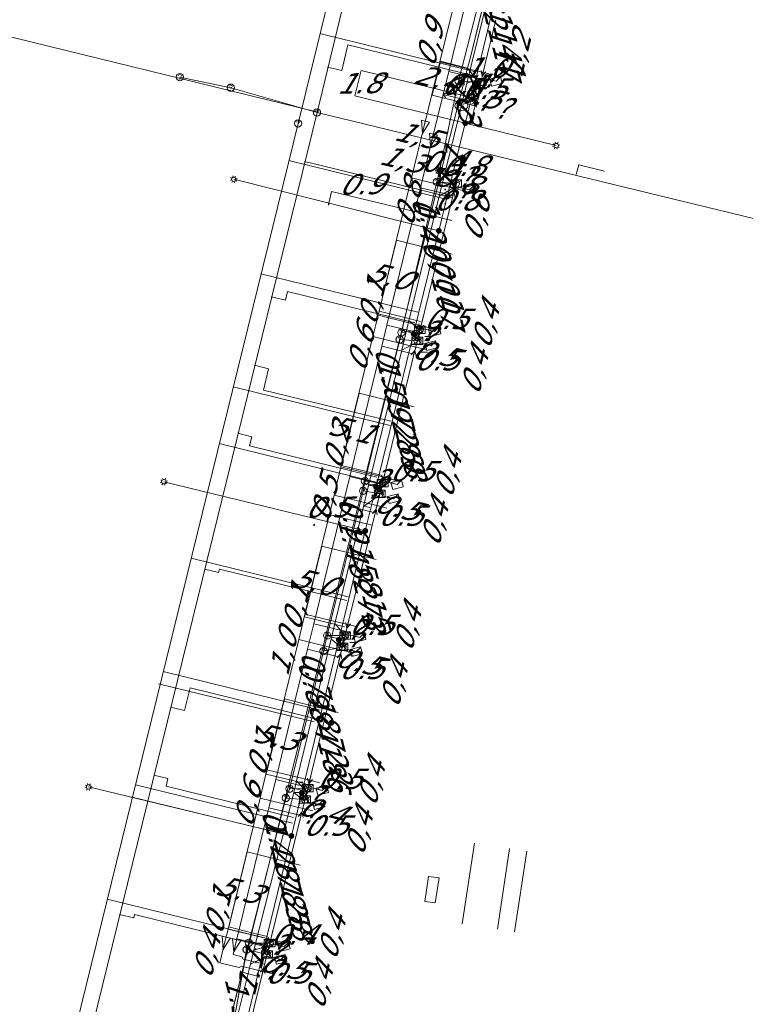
# Model space of a CAD drawing. Header units: metres. Extents: x 124576 to 133557, y 395865 to 402386.
# Tile 94 of 256: x 126203 to 126253, y 398499 to 398567. Entities that reach past the tile are written whole.
import ezdxf
from ezdxf.enums import TextEntityAlignment as Align

# ---------------------------------------------------------------- set-up
doc = ezdxf.new("R2010")
doc.units = ezdxf.units.M
doc.header["$MEASUREMENT"] = 0
for name, color, linetype, lineweight, true_color in [('LG_Datatransport_KPN_BV', 3, 'Continuous', 13, 0x00ff00), ('LG_Datatransport_Reggefiber_Operator_BV', 3, 'Continuous', 13, 0x00ff00), ('LG_Datatransport_Ziggo_BV', 3, 'Continuous', 13, 0x00ff00), ('LG_Laag_Spanning_Enexis_Netbeheer_BV', 7, 'Continuous', 13, 0x960000), ('LG_Laag_Spanning_Gemeente_Tilburg_Ruimtelijke_Uitvoering', 7, 'Continuous', 13, 0x960000), ('LG_Riool_Vrij_Verval_Gemeente_Tilburg_Ruimtelijke_Uitvoering', 7, 'Continuous', 13, 0xca00a0), ('LG_unet-4_Brabant_Water', 5, 'Continuous', 13, 0x0000ff), ('LG_warmte', 7, 'Continuous', 13, 0x008080), ('LG_warmte_Ennatuurlijk_BV', 7, 'Continuous', 13, 0x008080), ('MV_Datatransport_lijn', 3, 'Continuous', 0, 0x00ff00), ('MV_warmte_lijn', 7, 'Continuous', 0, 0x008080)]:
    doc.layers.add(name, color=color, linetype=linetype, lineweight=lineweight, true_color=true_color)
for name, color, linetype, lineweight in [('LG_Datatransport_P_KPN_BV', 7, 'Continuous', 0), ('LG_Laag_Spanning_P_Enexis_Netbeheer_BV', 7, 'Continuous', 0), ('LG_Riool_Vrij_Verval_P_Gemeente_Tilburg_Ruimtelijke_Uitvoering', 7, 'Continuous', 0), ('LG_unet-4_P_Brabant_Water', 7, 'Continuous', 0), ('LG_Wees_Gemeente_Tilburg_Ruimtelijke_Uitvoering', 7, 'Continuous', 13), ('MV_Datatransport', 7, 'Continuous', 0), ('MV_Laag_Spanning', 7, 'Continuous', 0), ('MV_Laag_Spanning_lijn', 7, 'Continuous', 0), ('MV_Laag_Spanning_pijl', 7, 'Continuous', 0), ('MV_warmte', 7, 'Continuous', 0)]:
    doc.layers.add(name, color=color, linetype=linetype, lineweight=lineweight)
doc.styles.add('Klic_Annotatie', font='verdanai.ttf', dxfattribs={"oblique": 20, "height": 1.4})
doc.styles.add('Style-Arial', font='arial.ttf')

# ---------------------------------------------------------------- blocks, each defined once
blk = doc.blocks.new('Mof')
at = {"layer": 'LG_Laag_Spanning_P_Enexis_Netbeheer_BV'}
h = blk.add_hatch(color=256, dxfattribs=at)
edge = h.paths.add_edge_path()
edge.add_arc((0, 0), 2, 0, 360)
blk = doc.blocks.new('DeliveryPoint')
at = {"layer": 'LG_Laag_Spanning_P_Enexis_Netbeheer_BV', "flags": 128}
blk.add_lwpolyline([(-3.75, -2.5), (3.75, -2.5), (3.75, 2.5), (-3.75, 2.5), (-3.75, -2.5)], close=True, dxfattribs=at)
blk.add_lwpolyline([(-3.75, 2.5), (-3.75, 2.16), (0, 0), (3.75, 2.16)], dxfattribs=at)
blk = doc.blocks.new('Streetlight')
at = {"layer": 'LG_Laag_Spanning_P_Enexis_Netbeheer_BV'}
for p, q in [((-1.77, 1.77), (-1.06, 1.06)), ((0, 2.5), (0, 1.5)), ((1.77, 1.77), (1.06, 1.06)), ((-1.06, -1.06), (-1.77, -1.77)), ((0, -1.5), (0, -2.5)), ((1.06, -1.06), (1.77, -1.77))]:
    blk.add_line(p, q, dxfattribs=at)
at = {"layer": 'LG_Laag_Spanning_P_Enexis_Netbeheer_BV', "flags": 128}
for points in [[(-2.5, 0), (-1.5, 0)], [(1.5, 0), (2.5, 0)]]:
    blk.add_lwpolyline(points, dxfattribs=at)
at = {"layer": 'LG_Laag_Spanning_P_Enexis_Netbeheer_BV'}
blk.add_circle((0, 0), 1.5, dxfattribs=at)
blk = doc.blocks.new('m_pijl')
at = {"layer": 'MV_Laag_Spanning_pijl'}
blk.add_hatch(color=7, dxfattribs=at).paths.add_polyline_path([(-1, -0.33), (-1, 0), (-1, 0.33), (0, 0)])
at = {"layer": 'MV_Laag_Spanning_pijl', "flags": 128}
blk.add_lwpolyline([(-1, 0), (-1, 0.33), (0, 0), (-1, -0.33), (-1, 0)], close=True, dxfattribs=at)
blk = doc.blocks.new('FireHydrant')
at = {"layer": 'LG_unet-4_P_Brabant_Water'}
blk.add_ellipse((0, 0), major_axis=(4.45, 0), ratio=0.727642, dxfattribs=at)
at = {"layer": 'LG_unet-4_P_Brabant_Water', "style": 'Style-Arial'}
blk.add_text('BK', height=2.5, dxfattribs=at).set_placement((0, 0), align=Align.MIDDLE_CENTER)
blk = doc.blocks.new('Onbekend_2')
at = {"layer": 'LG_Riool_Vrij_Verval_P_Gemeente_Tilburg_Ruimtelijke_Uitvoering'}
blk.add_hatch(color=256, dxfattribs=at).paths.add_polyline_path([(-0.25, -1.07, -0.262633), (0.23, 0.15), (0.59, 0.47, 0.379827), (0.7, 1.26), (0.69, 1.26, 0.228508), (-0.03, 1.53), (-0.03, 1.52, 0.459053), (-0.82, 0.79), (-1.29, 0.85, -0.414214), (-0.08, 2, -0.243799), (1.09, 1.52, -0.379827), (0.9, 0.11), (0.54, -0.2, 0.262633), (0.23, -1.08), (-0.17, -1.07)])
blk.add_circle((0, 0), 2.5, dxfattribs=at)
at = {"layer": 'LG_Riool_Vrij_Verval_P_Gemeente_Tilburg_Ruimtelijke_Uitvoering', "extrusion": (0, 0, -1)}
blk.add_solid([(0.34, -2.06), (-0.21, -2.06), (0.34, -1.51), (-0.21, -1.51)], dxfattribs=at)
blk = doc.blocks.new('Onbekend_3')
at = {"layer": 'LG_Datatransport_P_KPN_BV'}
blk.add_hatch(color=256, dxfattribs=at).paths.add_polyline_path([(-0.25, -1.07, -0.262633), (0.23, 0.15), (0.59, 0.47, 0.379827), (0.7, 1.26), (0.69, 1.26, 0.228508), (-0.03, 1.53), (-0.03, 1.52, 0.459053), (-0.82, 0.79), (-1.29, 0.85, -0.414214), (-0.08, 2, -0.243799), (1.09, 1.52, -0.379827), (0.9, 0.11), (0.54, -0.2, 0.262633), (0.23, -1.08), (-0.17, -1.07)])
blk.add_circle((0, 0), 2.5, dxfattribs=at)
at = {"layer": 'LG_Datatransport_P_KPN_BV', "extrusion": (0, 0, -1)}
blk.add_solid([(0.34, -2.06), (-0.21, -2.06), (0.34, -1.51), (-0.21, -1.51)], dxfattribs=at)
blk = doc.blocks.new('Mof_2')
at = {"layer": 'LG_Datatransport_P_KPN_BV'}
h = blk.add_hatch(color=256, dxfattribs=at)
edge = h.paths.add_edge_path()
edge.add_arc((0, 0), 2, 0, 360)
blk = doc.blocks.new('PuntVanLevering_1')
at = {"layer": 'LG_Datatransport_P_KPN_BV', "flags": 128}
blk.add_lwpolyline([(-3.75, -2.5), (3.75, -2.5), (3.75, 2.5), (-3.75, 2.5), (-3.75, -2.5)], close=True, dxfattribs=at)
blk.add_lwpolyline([(-3.75, 2.5), (-3.75, 2.16), (0, 0), (3.75, 2.16)], dxfattribs=at)

msp = doc.modelspace()

# ---------------------------------------------------------------- linework, layer by layer
at = {"layer": 'LG_Datatransport_KPN_BV'}
for p, q in [((126232.93, 398562.51), (126235.3, 398571.83)), ((126231.62, 398556.37), (126232.93, 398562.51)), ((126232.93, 398562.51), (126234.45, 398562.45)), ((126231.43, 398555.59), (126231.62, 398556.37)), ((126229, 398545.26), (126231.43, 398555.59)), ((126231.43, 398555.59), (126232.74, 398555.48)), ((126228.88, 398544.78), (126229, 398545.26)), ((126229, 398545.26), (126230.27, 398545.44)), ((126226.5, 398535.06), (126228.88, 398544.78)), ((126228.88, 398544.78), (126230.1, 398544.69)), ((126226.37, 398534.4), (126226.5, 398535.06)), ((126226.5, 398535.06), (126227.72, 398534.92)), ((126223.91, 398524.47), (126226.37, 398534.4)), ((126226.37, 398534.4), (126227.52, 398534.19)), ((126223.65, 398523.4), (126223.91, 398524.47)), ((126223.91, 398524.47), (126225.14, 398524.48)), ((126223.65, 398523.4), (126224.96, 398523.7)), ((126221.32, 398513.95), (126223.65, 398523.4)), ((126221.07, 398513.32), (126221.32, 398513.95)), ((126221.32, 398513.95), (126222.57, 398513.99)), ((126218.54, 398503.39), (126221.07, 398513.32)), ((126221.07, 398513.32), (126222.39, 398513.21)), ((126218.38, 398502.92), (126218.54, 398503.39)), ((126218.54, 398503.39), (126219.97, 398503.35)), ((126217.59, 398498.5), (126218.38, 398502.92)), ((126218.38, 398502.92), (126219.78, 398502.58))]:
    msp.add_line(p, q, dxfattribs=at)
at = {"layer": 'LG_Datatransport_Reggefiber_Operator_BV'}
for p, q in [((126232.926, 398562.512), (126235.3, 398571.827)), ((126231.624, 398556.37), (126232.926, 398562.512)), ((126232.926, 398562.512), (126234.455, 398562.45)), ((126231.434, 398555.593), (126231.624, 398556.37)), ((126229.001, 398545.265), (126231.434, 398555.593)), ((126231.434, 398555.593), (126232.742, 398555.479)), ((126228.883, 398544.779), (126229.001, 398545.265)), ((126229.001, 398545.265), (126230.28, 398545.44)), ((126226.497, 398535.058), (126228.883, 398544.779)), ((126228.883, 398544.779), (126230.096, 398544.691)), ((126226.374, 398534.399), (126226.497, 398535.058)), ((126226.497, 398535.058), (126227.699, 398534.919)), ((126223.906, 398524.472), (126226.374, 398534.399)), ((126226.374, 398534.399), (126227.521, 398534.192)), ((126223.647, 398523.403), (126223.906, 398524.472)), ((126223.906, 398524.472), (126225.145, 398524.481)), ((126223.647, 398523.403), (126224.953, 398523.703)), ((126221.318, 398513.955), (126223.647, 398523.403)), ((126221.075, 398513.322), (126221.318, 398513.955)), ((126221.318, 398513.955), (126222.576, 398513.988)), ((126218.535, 398503.392), (126221.075, 398513.322)), ((126221.075, 398513.322), (126222.384, 398513.21)), ((126218.383, 398502.92), (126218.535, 398503.392)), ((126218.535, 398503.392), (126219.968, 398503.353)), ((126217.593, 398498.496), (126218.383, 398502.92)), ((126218.383, 398502.92), (126219.776, 398502.577))]:
    msp.add_line(p, q, dxfattribs=at)
at = {"layer": 'LG_Datatransport_Ziggo_BV'}
for p, q in [((126235.427, 398571.094), (126233.694, 398563.974)), ((126233.694, 398563.974), (126233.546, 398563.397)), ((126233.546, 398563.397), (126231.854, 398556.781)), ((126233.546, 398563.397), (126234.416, 398562.278)), ((126231.854, 398556.781), (126231.562, 398555.61)), ((126231.562, 398555.61), (126229.243, 398546.293)), ((126232.63, 398555.344), (126231.562, 398555.61)), ((126229.243, 398546.293), (126229.026, 398545.421)), ((126229.243, 398546.293), (126230.31, 398546.027)), ((126229.026, 398545.421), (126226.611, 398535.718)), ((126230.093, 398545.155), (126229.026, 398545.421)), ((126226.611, 398535.718), (126226.418, 398534.941)), ((126226.611, 398535.718), (126227.679, 398535.452)), ((126226.418, 398534.941), (126224.026, 398525.333)), ((126227.485, 398534.675), (126226.418, 398534.941)), ((126224.026, 398525.333), (126223.809, 398524.461)), ((126224.026, 398525.333), (126225.093, 398525.067)), ((126223.809, 398524.461), (126221.345, 398514.562)), ((126224.876, 398524.195), (126223.809, 398524.461)), ((126221.345, 398514.562), (126221.224, 398514.077)), ((126221.345, 398514.562), (126222.413, 398514.296)), ((126221.224, 398514.077), (126218.736, 398504.082)), ((126222.292, 398513.811), (126221.224, 398514.077)), ((126218.736, 398504.082), (126218.591, 398503.5)), ((126218.736, 398504.082), (126219.804, 398503.816)), ((126218.591, 398503.5), (126216.897, 398496.693)), ((126219.659, 398503.234), (126218.591, 398503.5))]:
    msp.add_line(p, q, dxfattribs=at)
at = {"layer": 'LG_Datatransport_Ziggo_BV', "flags": 128}
for points in [[(126245.722, 398612.737), (126245.528, 398612.784), (126243.328, 398603.755), (126243.046, 398602.588), (126240.842, 398593.451), (126240.514, 398592.09), (126238.311, 398582.953), (126237.981, 398581.588), (126235.758, 398572.454), (126235.427, 398571.094), (126233.694, 398563.974), (126233.546, 398563.397), (126234.416, 398562.278)], [(126232.63, 398555.344), (126231.562, 398555.61), (126229.243, 398546.293), (126229.026, 398545.421), (126226.611, 398535.718), (126226.418, 398534.941), (126224.026, 398525.333), (126223.809, 398524.461), (126221.345, 398514.562), (126221.224, 398514.077), (126218.736, 398504.082), (126218.591, 398503.5), (126216.897, 398496.693), (126216.765, 398496.166), (126217.253, 398496.056), (126226.126, 398494.029), (126226.344, 398494.92)], [(126226.344, 398494.92), (126226.126, 398494.029), (126217.253, 398496.056), (126216.765, 398496.166), (126216.897, 398496.693), (126218.591, 398503.5), (126218.736, 398504.082), (126221.224, 398514.077), (126221.345, 398514.562), (126223.809, 398524.461), (126224.026, 398525.333), (126226.418, 398534.941), (126226.611, 398535.718), (126229.026, 398545.421), (126229.243, 398546.293), (126230.31, 398546.027)], [(126230.093, 398545.155), (126229.026, 398545.421), (126226.611, 398535.718), (126226.418, 398534.941), (126224.026, 398525.333), (126223.809, 398524.461), (126221.345, 398514.562), (126221.224, 398514.077), (126218.736, 398504.082), (126218.591, 398503.5), (126216.897, 398496.693), (126216.765, 398496.166), (126217.253, 398496.056), (126226.126, 398494.029), (126226.344, 398494.92)], [(126226.344, 398494.92), (126226.126, 398494.029), (126217.253, 398496.056), (126216.765, 398496.166), (126216.897, 398496.693), (126218.591, 398503.5), (126218.736, 398504.082), (126221.224, 398514.077), (126221.345, 398514.562), (126223.809, 398524.461), (126224.026, 398525.333), (126226.418, 398534.941), (126226.611, 398535.718), (126227.679, 398535.452)], [(126227.485, 398534.675), (126226.418, 398534.941), (126224.026, 398525.333), (126223.809, 398524.461), (126221.345, 398514.562), (126221.224, 398514.077), (126218.736, 398504.082), (126218.591, 398503.5), (126216.897, 398496.693), (126216.765, 398496.166), (126217.253, 398496.056), (126226.126, 398494.029), (126226.344, 398494.92)], [(126226.344, 398494.92), (126226.126, 398494.029), (126217.253, 398496.056), (126216.765, 398496.166), (126216.897, 398496.693), (126218.591, 398503.5), (126218.736, 398504.082), (126221.224, 398514.077), (126221.345, 398514.562), (126223.809, 398524.461), (126224.026, 398525.333), (126225.093, 398525.067)], [(126224.876, 398524.195), (126223.809, 398524.461), (126221.345, 398514.562), (126221.224, 398514.077), (126218.736, 398504.082), (126218.591, 398503.5), (126216.897, 398496.693), (126216.765, 398496.166), (126217.253, 398496.056), (126226.126, 398494.029), (126226.344, 398494.92)], [(126226.344, 398494.92), (126226.126, 398494.029), (126217.253, 398496.056), (126216.765, 398496.166), (126216.897, 398496.693), (126218.591, 398503.5), (126218.736, 398504.082), (126221.224, 398514.077), (126221.345, 398514.562), (126222.413, 398514.296)], [(126222.292, 398513.811), (126221.224, 398514.077), (126218.736, 398504.082), (126218.591, 398503.5), (126216.897, 398496.693), (126216.765, 398496.166), (126217.253, 398496.056), (126226.126, 398494.029), (126226.344, 398494.92)], [(126226.344, 398494.92), (126226.126, 398494.029), (126217.253, 398496.056), (126216.765, 398496.166), (126216.897, 398496.693), (126218.591, 398503.5), (126218.736, 398504.082), (126219.804, 398503.816)], [(126219.659, 398503.234), (126218.591, 398503.5), (126216.897, 398496.693), (126216.765, 398496.166), (126217.253, 398496.056), (126226.126, 398494.029), (126226.344, 398494.92)]]:
    msp.add_lwpolyline(points, dxfattribs=at)
at = {"layer": 'LG_Laag_Spanning_Enexis_Netbeheer_BV'}
for p, q in [((126233.383, 398559.625), (126239.625, 398558.085)), ((126231.573, 398552.243), (126217.491, 398555.774)), ((126226.523, 398531.653), (126212.696, 398535.021)), ((126221.453, 398510.717), (126207.528, 398514.085))]:
    msp.add_line(p, q, dxfattribs=at)
at = {"layer": 'LG_Laag_Spanning_Enexis_Netbeheer_BV', "flags": 128}
for points in [[(126218.225, 398497.371), (126219.594, 398503.033), (126221.453, 398510.717), (126222.168, 398513.675), (126224.707, 398524.176), (126225.897, 398529.099), (126226.523, 398531.653), (126227.262, 398534.667), (126229.837, 398545.166), (126231.573, 398552.243), (126232.15, 398554.595), (126233.383, 398559.625), (126233.507, 398560.129), (126234.039, 398562.347), (126236.21, 398571.401)], [(126218.225, 398497.371), (126219.594, 398503.033), (126221.453, 398510.717), (126222.168, 398513.675), (126224.707, 398524.176), (126225.897, 398529.099), (126226.523, 398531.653), (126227.262, 398534.667), (126229.837, 398545.166), (126231.573, 398552.243), (126232.15, 398554.595), (126233.383, 398559.625), (126233.507, 398560.129), (126234.039, 398562.347), (126236.21, 398571.401)], [(126218.225, 398497.371), (126219.594, 398503.033), (126221.453, 398510.717), (126222.168, 398513.675), (126224.707, 398524.176), (126225.897, 398529.099), (126226.523, 398531.653), (126227.262, 398534.667), (126229.837, 398545.166), (126231.573, 398552.243), (126232.15, 398554.595), (126233.383, 398559.625), (126233.507, 398560.129), (126234.039, 398562.347), (126236.21, 398571.401)], [(126234.039, 398562.347), (126234.064, 398562.38), (126234.847, 398562.662), (126235.496, 398562.502)], [(126232.15, 398554.595), (126232.296, 398554.881), (126233.009, 398555.207), (126233.665, 398555.047)], [(126229.837, 398545.166), (126229.842, 398545.175), (126230.538, 398545.51), (126231.282, 398545.329)], [(126229.837, 398545.166), (126229.837, 398545.15), (126230.331, 398544.531), (126231.043, 398544.357)], [(126227.262, 398534.667), (126227.267, 398534.677), (126227.969, 398535.009), (126228.707, 398534.829)], [(126227.262, 398534.667), (126227.262, 398534.653), (126227.746, 398534.035), (126228.468, 398533.858)], [(126224.707, 398524.176), (126224.714, 398524.189), (126225.431, 398524.514), (126226.14, 398524.341)], [(126224.707, 398524.176), (126224.707, 398524.159), (126225.199, 398523.541), (126225.901, 398523.37)], [(126222.168, 398513.675), (126222.835, 398514.027), (126223.571, 398513.847)], [(126222.168, 398513.675), (126222.168, 398513.665), (126222.634, 398513.047), (126223.332, 398512.877)], [(126219.594, 398503.033), (126220.154, 398503.308), (126220.939, 398503.116)], [(126219.594, 398503.033), (126219.594, 398503.024), (126220.055, 398502.406), (126220.724, 398502.243)]]:
    msp.add_lwpolyline(points, dxfattribs=at)
at = {"layer": 'LG_Laag_Spanning_Gemeente_Tilburg_Ruimtelijke_Uitvoering'}
for p, q in [((126233.176, 398504.689), (126234.016, 398510.225)), ((126235.591, 398504.322), (126236.432, 398509.859)), ((126236.773, 398504.143), (126237.613, 398509.68))]:
    msp.add_line(p, q, dxfattribs=at)
at = {"layer": 'LG_Riool_Vrij_Verval_Gemeente_Tilburg_Ruimtelijke_Uitvoering'}
for p, q in [((126221.91, 398559.61), (126237.7, 398624.21)), ((126223.21, 398560.36), (126238.47, 398622.96)), ((126192.109, 398568.026), (126223.185, 398560.393)), ((126223.399, 398565.77), (126234.084, 398563.157)), ((126225.099, 398564.018), (126225.336, 398564.989)), ((126225.336, 398564.989), (126234.079, 398562.856)), ((126223.938, 398563.477), (126224.909, 398563.24)), ((126225.099, 398564.018), (126224.909, 398563.24)), ((126213.8, 398562.79), (126217.29, 398562.06)), ((126217.29, 398562.06), (126223.21, 398560.36)), ((126206.7, 398493.22), (126223.21, 398560.36)), ((126223.21, 398560.36), (126267.82, 398549.51)), ((126205.4, 398492.48), (126221.91, 398559.61)), ((126221.267, 398557.065), (126232.047, 398554.418)), ((126222.35, 398556.994), (126223.321, 398556.755)), ((126223.321, 398556.755), (126232.062, 398554.609)), ((126219.359, 398549.296), (126230.139, 398546.648)), ((126221.186, 398548.064), (126221.043, 398547.481)), ((126221.186, 398548.064), (126229.927, 398545.917)), ((126220.072, 398547.72), (126221.043, 398547.481)), ((126218.915, 398543.01), (126219.886, 398542.771)), ((126219.886, 398542.771), (126219.529, 398541.315)), ((126217.451, 398541.527), (126228.231, 398538.879)), ((126219.529, 398541.315), (126228.269, 398539.168)), ((126217.77, 398538.348), (126218.741, 398538.11)), ((126218.741, 398538.11), (126218.586, 398537.479)), ((126216.497, 398537.642), (126227.277, 398534.995)), ((126218.586, 398537.479), (126227.326, 398535.332)), ((126214.565, 398529.776), (126225.345, 398527.128)), ((126215.48, 398529.026), (126216.451, 398528.787)), ((126216.511, 398529.03), (126216.451, 398528.787)), ((126216.511, 398529.03), (126225.251, 398526.883)), ((126212.657, 398522.007), (126223.437, 398519.359)), ((126212.337, 398521.164), (126223.024, 398518.557)), ((126214.507, 398520.872), (126214.125, 398519.318)), ((126214.507, 398520.872), (126223.247, 398518.725)), ((126213.154, 398519.557), (126214.125, 398519.318)), ((126212.009, 398514.896), (126212.98, 398514.657)), ((126210.75, 398514.237), (126221.529, 398511.59)), ((126212.98, 398514.657), (126212.849, 398514.123)), ((126212.849, 398514.123), (126221.589, 398511.976)), ((126210.442, 398513.391), (126221.128, 398510.785)), ((126208.818, 398506.371), (126219.597, 398503.724)), ((126209.659, 398505.33), (126210.631, 398505.091)), ((126210.69, 398505.334), (126210.631, 398505.091)), ((126210.69, 398505.334), (126219.43, 398503.187))]:
    msp.add_line(p, q, dxfattribs=at)
at = {"layer": 'LG_Riool_Vrij_Verval_Gemeente_Tilburg_Ruimtelijke_Uitvoering', "flags": 128}
msp.add_lwpolyline([(126242.941, 398556.321), (126241.179, 398556.775), (126241.004, 398556.097)], dxfattribs=at)
at = {"layer": 'LG_unet-4_Brabant_Water'}
for p, q in [((126233.5, 398562.36), (126234.52, 398562.71)), ((126231.6, 398554.62), (126232.69, 398555.26)), ((126229.51, 398546.06), (126230.28, 398545.45)), ((126229.02, 398544.05), (126230.07, 398544.6)), ((126226.75, 398534.76), (126227.71, 398534.97)), ((126226.4, 398533.33), (126227.5, 398534.09)), ((126224.44, 398525.3), (126225.15, 398524.48)), ((126224.17, 398524.21), (126224.93, 398523.62)), ((126221.8, 398514.5), (126222.52, 398513.75)), ((126221.61, 398513.71), (126222.36, 398513.11)), ((126218.88, 398502.88), (126219.93, 398503.21)), ((126218.64, 398501.93), (126219.75, 398502.47))]:
    msp.add_line(p, q, dxfattribs=at)
at = {"layer": 'LG_unet-4_Brabant_Water', "flags": 128}
for points in [[(126233.12, 398560.82), (126233.5, 398562.36), (126235.62, 398571.04), (126236.35, 398574.05), (126237.17, 398577.4), (126238.19, 398581.54), (126238.91, 398584.45), (126240.82, 398592.22), (126241.35, 398594.34), (126243.42, 398602.76), (126243.89, 398604.64), (126246.45, 398615.03), (126247.84, 398620.67), (126251.81, 398636.74), (126252.17, 398638.19)], [(126217.68, 398498.08), (126218.04, 398499.54), (126218.64, 398501.93), (126218.88, 398502.88), (126221.61, 398513.71), (126221.75, 398514.28), (126221.8, 398514.5), (126224.17, 398524.21), (126224.44, 398525.3), (126226.4, 398533.33), (126226.75, 398534.76), (126228.13, 398540.41), (126229.02, 398544.05), (126229.51, 398546.06), (126231.6, 398554.62), (126233.12, 398560.82)]]:
    msp.add_lwpolyline(points, dxfattribs=at)
at = {"layer": 'LG_warmte', "flags": 128}
for points in [[(126230.45, 398558.92), (126230.37, 398559.84), (126230.94, 398559.7), (126230.45, 398558.92)], [(126231, 398558.02), (126230.92, 398558.93), (126231.49, 398558.8), (126231, 398558.02)], [(126216.76, 398502.93), (126216.69, 398503.85), (126217.25, 398503.71), (126216.76, 398502.93)], [(126217.49, 398502.76), (126217.41, 398503.67), (126217.98, 398503.54), (126217.49, 398502.76)]]:
    msp.add_lwpolyline(points, dxfattribs=at)
at = {"layer": 'LG_warmte_Ennatuurlijk_BV'}
for p, q in [((126231.646, 398563.825), (126234.612, 398563.103)), ((126232.256, 398563.162), (126234.494, 398562.617)), ((126234.541, 398562.811), (126234.684, 398563.394)), ((126235.292, 398562.936), (126234.612, 398563.103)), ((126229.699, 398555.863), (126232.657, 398555.139)), ((126232.585, 398554.848), (126232.728, 398555.431)), ((126230.309, 398555.199), (126232.538, 398554.654)), ((126233.337, 398554.973), (126232.657, 398555.139)), ((126227.396, 398546.44), (126230.347, 398545.718)), ((126230.276, 398545.427), (126230.419, 398546.01)), ((126228.005, 398545.776), (126230.229, 398545.233)), ((126231.027, 398545.552), (126230.347, 398545.718)), ((126227.039, 398544.983), (126229.99, 398544.261)), ((126229.919, 398543.97), (126230.061, 398544.553)), ((126227.649, 398544.319), (126229.871, 398543.776)), ((126230.67, 398544.095), (126229.99, 398544.261)), ((126224.854, 398536.046), (126227.799, 398535.326)), ((126225.464, 398535.383), (126227.68, 398534.841)), ((126227.727, 398535.035), (126227.87, 398535.618)), ((126228.478, 398535.16), (126227.799, 398535.326)), ((126224.38, 398534.103), (126227.322, 398533.384)), ((126224.989, 398533.44), (126227.204, 398532.898)), ((126227.251, 398533.092), (126227.394, 398533.675)), ((126228.002, 398533.217), (126227.322, 398533.384)), ((126222.385, 398525.944), (126225.327, 398525.224)), ((126222.995, 398525.28), (126225.208, 398524.739)), ((126225.255, 398524.933), (126225.398, 398525.516)), ((126226.007, 398525.058), (126225.327, 398525.224)), ((126221.958, 398524.195), (126224.897, 398523.476)), ((126224.826, 398523.185), (126224.969, 398523.768)), ((126222.567, 398523.531), (126224.779, 398522.991)), ((126225.577, 398523.31), (126224.897, 398523.476)), ((126219.773, 398515.258), (126222.711, 398514.54)), ((126222.64, 398514.248), (126222.782, 398514.831)), ((126220.382, 398514.595), (126222.592, 398514.054)), ((126223.391, 398514.373), (126222.711, 398514.54)), ((126219.298, 398513.316), (126222.233, 398512.598)), ((126222.162, 398512.306), (126222.305, 398512.889)), ((126219.907, 398512.652), (126222.114, 398512.112)), ((126222.913, 398512.431), (126222.233, 398512.598)), ((126217.102, 398504.33), (126220.031, 398503.614)), ((126217.711, 398503.666), (126219.913, 398503.128)), ((126219.96, 398503.322), (126220.103, 398503.905)), ((126220.711, 398503.447), (126220.031, 398503.614)), ((126219.42, 398501.135), (126219.564, 398501.717)), ((126220.172, 398501.258), (126219.492, 398501.426))]:
    msp.add_line(p, q, dxfattribs=at)
at = {"layer": 'LG_warmte_Ennatuurlijk_BV', "flags": 128}
for points in [[(126247.662, 398617.959), (126247.176, 398618.078), (126246.011, 398618.363), (126245.04, 398618.6), (126244.802, 398617.629), (126243.667, 398612.999), (126241.857, 398605.596), (126241.453, 398603.944), (126239.364, 398595.396), (126238.984, 398593.842), (126236.918, 398585.391), (126236.419, 398583.351), (126234.306, 398574.705), (126233.879, 398572.957), (126233.401, 398571.003), (126231.646, 398563.825), (126230.551, 398559.346)], [(126246.756, 398617.409), (126246.367, 398617.504), (126245.59, 398617.694), (126245.352, 398616.723), (126244.395, 398612.821), (126242.466, 398604.932), (126242.063, 398603.281), (126239.973, 398594.733), (126239.593, 398593.178), (126237.527, 398584.727), (126237.028, 398582.687), (126234.915, 398574.042), (126234.488, 398572.293), (126233.951, 398570.097), (126232.256, 398563.162), (126231.101, 398558.44)], [(126230.551, 398559.346), (126229.699, 398555.863), (126227.701, 398547.689), (126227.396, 398546.44), (126227.039, 398544.983), (126224.854, 398536.046), (126224.38, 398534.103), (126222.385, 398525.944), (126221.958, 398524.195), (126219.773, 398515.258), (126219.298, 398513.316), (126217.102, 398504.33), (126216.864, 398503.359)], [(126231.101, 398558.44), (126230.309, 398555.199), (126228.005, 398545.776), (126227.649, 398544.319), (126225.464, 398535.383), (126224.989, 398533.44), (126222.995, 398525.28), (126222.567, 398523.531), (126220.382, 398514.595), (126219.907, 398512.652), (126217.711, 398503.666), (126217.592, 398503.181)], [(126216.864, 398503.359), (126216.537, 398502.023), (126217.873, 398501.696)], [(126217.593, 398503.181), (126217.444, 398502.573), (126218.051, 398502.425)], [(126218.051, 398502.425), (126218.144, 398502.273), (126219.612, 398501.911)], [(126217.873, 398501.696), (126218.024, 398501.788), (126219.492, 398501.426)]]:
    msp.add_lwpolyline(points, dxfattribs=at)
at = {"layer": 'LG_Wees_Gemeente_Tilburg_Ruimtelijke_Uitvoering', "flags": 128}
msp.add_lwpolyline([(126231.324, 398506.121), (126230.609, 398506.23), (126230.87, 398507.945), (126231.584, 398507.837), (126231.324, 398506.121)], dxfattribs=at)
at = {"layer": 'MV_Datatransport_lijn'}
for p, q in [((126231.106, 398561.543), (126231.676, 398563.875)), ((126231.676, 398563.875), (126233.546, 398563.397)), ((126234.06, 398560.821), (126234.416, 398562.278)), ((126232.956, 398561.091), (126231.106, 398561.543)), ((126234.06, 398560.821), (126232.956, 398561.091)), ((126232.823, 398556.12), (126231.754, 398556.381)), ((126232.823, 398556.12), (126232.63, 398555.344)), ((126228.672, 398551.588), (126227.484, 398546.731)), ((126232.489, 398550.639), (126228.672, 398551.588)), ((126227.484, 398546.731), (126229.243, 398546.293)), ((126230.214, 398545.64), (126230.093, 398545.155)), ((126226.108, 398541.1), (126224.897, 398536.145)), ((126229.881, 398540.159), (126226.108, 398541.1)), ((126224.897, 398536.145), (126226.611, 398535.718)), ((126227.606, 398535.16), (126227.485, 398534.675)), ((126223.542, 398530.606), (126222.355, 398525.749)), ((126227.272, 398529.678), (126223.542, 398530.606)), ((126222.355, 398525.749), (126224.026, 398525.333)), ((126224.997, 398524.68), (126224.876, 398524.195)), ((126220.977, 398520.115), (126219.719, 398514.967)), ((126224.663, 398519.198), (126220.977, 398520.115)), ((126219.719, 398514.967), (126221.345, 398514.562)), ((126222.389, 398514.199), (126222.292, 398513.811)), ((126218.413, 398509.625), (126217.154, 398504.476)), ((126222.055, 398508.718), (126218.413, 398509.625)), ((126217.154, 398504.476), (126218.736, 398504.082)), ((126219.78, 398503.719), (126219.659, 398503.234)), ((126219.128, 398501.099), (126218.06, 398501.365))]:
    msp.add_line(p, q, dxfattribs=at)
at = {"layer": 'MV_Laag_Spanning_lijn'}
for p, q in [((126226.236, 398563.241), (126234.172, 398561.284)), ((126234.039, 398562.347), (126234.407, 398562.256)), ((126234.525, 398562.741), (126234.643, 398562.713)), ((126225.813, 398561.492), (126233.383, 398559.625)), ((126224.203, 398554.933), (126232.472, 398552.945)), ((126232.5, 398554.507), (126232.15, 398554.594)), ((126230.191, 398545.08), (126229.837, 398545.166)), ((126227.616, 398534.581), (126227.262, 398534.667)), ((126223.996, 398532.784), (126226.996, 398532.052)), ((126223.876, 398532.298), (126226.523, 398531.653)), ((126225.049, 398524.092), (126224.707, 398524.176)), ((126222.48, 398513.599), (126222.168, 398513.675)), ((126219.752, 398502.481), (126220.055, 398502.406))]:
    msp.add_line(p, q, dxfattribs=at)
at = {"layer": 'MV_Laag_Spanning_pijl'}
for p, q in [((126225.813, 398561.492), (126226.236, 398563.241)), ((126234.172, 398561.284), (126234.407, 398562.256)), ((126234.407, 398562.256), (126234.525, 398562.741)), ((126234.172, 398561.284), (126233.806, 398561.374)), ((126232.887, 398556.061), (126232.531, 398556.148)), ((126232.887, 398556.061), (126232.694, 398555.284)), ((126224.203, 398554.933), (126224.02, 398554.137)), ((126232.694, 398555.284), (126232.5, 398554.507)), ((126230.31, 398545.566), (126230.191, 398545.08)), ((126230.072, 398544.594), (126230.191, 398545.08)), ((126227.497, 398534.096), (126227.616, 398534.581)), ((126227.735, 398535.066), (126227.616, 398534.581)), ((126223.996, 398532.784), (126223.876, 398532.298)), ((126225.168, 398524.578), (126225.049, 398524.092)), ((126224.93, 398523.607), (126225.049, 398524.092)), ((126222.361, 398513.114), (126222.48, 398513.599)), ((126222.599, 398514.084), (126222.48, 398513.599)), ((126219.872, 398502.965), (126219.752, 398502.481)), ((126219.872, 398502.965), (126219.961, 398503.326))]:
    msp.add_line(p, q, dxfattribs=at)
at = {"layer": 'MV_warmte_lijn'}
for p, q in [((126234.553, 398562.86), (126235.484, 398566.707)), ((126234.553, 398562.86), (126234.466, 398563.239)), ((126234.553, 398562.86), (126234.804, 398563.157)), ((126231.874, 398561.603), (126232.145, 398561.744)), ((126234.087, 398561.062), (126231.874, 398561.603)), ((126231.874, 398561.603), (126232.05, 398561.353)), ((126234.087, 398561.062), (126233.816, 398560.921)), ((126234.172, 398561.284), (126233.845, 398559.931)), ((126234.087, 398561.062), (126233.911, 398561.312)), ((126234.172, 398561.284), (126233.921, 398560.987)), ((126234.172, 398561.284), (126234.259, 398560.905)), ((126232.887, 398556.061), (126233.223, 398557.412)), ((126232.887, 398556.061), (126232.802, 398556.441)), ((126232.887, 398556.061), (126233.14, 398556.357)), ((126232.597, 398554.896), (126231.589, 398550.844)), ((126232.597, 398554.896), (126232.344, 398554.601)), ((126232.597, 398554.896), (126232.682, 398554.517)), ((126230.288, 398545.475), (126231.451, 398550.218)), ((126230.191, 398545.08), (126230.523, 398546.432)), ((126230.191, 398545.08), (126230.105, 398545.459)), ((126230.191, 398545.08), (126230.443, 398545.377)), ((126230.288, 398545.475), (126230.202, 398545.855)), ((126230.288, 398545.475), (126230.54, 398545.772)), ((126230.191, 398545.08), (126229.859, 398543.728)), ((126230.191, 398545.08), (126229.939, 398544.783)), ((126230.191, 398545.08), (126230.277, 398544.701)), ((126230.613, 398544.976), (126231.048, 398544.976)), ((126229.931, 398544.019), (126228.893, 398539.787)), ((126229.931, 398544.019), (126229.679, 398543.722)), ((126229.931, 398544.019), (126230.017, 398543.639)), ((126230.353, 398543.915), (126230.788, 398543.915)), ((126227.739, 398535.083), (126228.919, 398539.896)), ((126227.614, 398534.581), (126227.946, 398535.933)), ((126227.739, 398535.083), (126227.653, 398535.463)), ((126227.739, 398535.083), (126227.991, 398535.38)), ((126227.194, 398534.685), (126226.769, 398534.789)), ((126227.616, 398534.581), (126227.285, 398533.229)), ((126227.616, 398534.581), (126227.364, 398534.284)), ((126227.614, 398534.581), (126227.528, 398534.961)), ((126227.614, 398534.581), (126227.866, 398534.878)), ((126227.616, 398534.581), (126227.702, 398534.202)), ((126227.261, 398533.141), (126226.215, 398528.874)), ((126226.84, 398533.244), (126226.416, 398533.348)), ((126227.261, 398533.141), (126227.009, 398532.845)), ((126227.261, 398533.141), (126227.347, 398532.762)), ((126225.267, 398524.981), (126226.414, 398529.653)), ((126225.049, 398524.092), (126225.381, 398525.444)), ((126225.267, 398524.981), (126225.181, 398525.361)), ((126225.267, 398524.981), (126225.519, 398525.278)), ((126225.049, 398524.092), (126224.963, 398524.471)), ((126225.049, 398524.092), (126225.301, 398524.388)), ((126225.049, 398524.092), (126224.717, 398522.74)), ((126225.049, 398524.092), (126224.797, 398523.796)), ((126225.049, 398524.092), (126225.135, 398523.713)), ((126225.471, 398523.988), (126225.906, 398523.988)), ((126224.838, 398523.233), (126223.655, 398518.421)), ((126224.838, 398523.233), (126224.586, 398522.937)), ((126224.838, 398523.233), (126224.924, 398522.854)), ((126225.26, 398523.13), (126225.695, 398523.13)), ((126222.652, 398514.297), (126223.826, 398519.074)), ((126222.48, 398513.599), (126222.813, 398514.951)), ((126222.229, 398514.401), (126221.794, 398514.401)), ((126222.652, 398514.297), (126222.566, 398514.676)), ((126222.652, 398514.297), (126222.904, 398514.593)), ((126222.058, 398513.703), (126221.623, 398513.703)), ((126222.48, 398513.599), (126222.148, 398512.247)), ((126222.48, 398513.599), (126222.228, 398513.303)), ((126222.48, 398513.599), (126222.394, 398513.979)), ((126222.48, 398513.599), (126222.732, 398513.895)), ((126222.48, 398513.599), (126222.566, 398513.22)), ((126222.174, 398512.355), (126221.167, 398508.265)), ((126222.174, 398512.355), (126221.922, 398512.059)), ((126222.174, 398512.355), (126222.26, 398511.975)), ((126219.972, 398503.371), (126221.159, 398508.182)), ((126219.872, 398502.965), (126220.205, 398504.317)), ((126219.872, 398502.965), (126219.786, 398503.345)), ((126219.972, 398503.371), (126219.887, 398503.75)), ((126219.972, 398503.371), (126220.224, 398503.667)), ((126219.872, 398502.965), (126219.539, 398501.614)), ((126219.872, 398502.965), (126219.62, 398502.669)), ((126219.872, 398502.965), (126220.124, 398503.261)), ((126219.872, 398502.965), (126219.958, 398502.585)), ((126219.552, 398501.669), (126218.474, 398497.297)), ((126219.552, 398501.669), (126219.3, 398501.372)), ((126219.552, 398501.669), (126219.638, 398501.289))]:
    msp.add_line(p, q, dxfattribs=at)

# ---------------------------------------------------------------- block references
at = {"layer": 'LG_Datatransport_P_KPN_BV', "xscale": 0.1, "yscale": 0.1, "zscale": 0.1}
for name, p in [('Onbekend_3', (126232.926, 398562.512)), ('Onbekend_3', (126232.93, 398562.51)), ('PuntVanLevering_1', (126234.455, 398562.45)), ('Onbekend_3', (126234.46, 398562.45)), ('Onbekend_3', (126231.62, 398556.37)), ('Mof_2', (126231.624, 398556.37)), ('Onbekend_3', (126231.43, 398555.59)), ('Onbekend_3', (126231.434, 398555.593)), ('PuntVanLevering_1', (126232.741, 398555.479)), ('Onbekend_3', (126232.74, 398555.48)), ('Onbekend_3', (126229, 398545.26)), ('Onbekend_3', (126229.001, 398545.265)), ('PuntVanLevering_1', (126230.269, 398545.438)), ('Onbekend_3', (126230.27, 398545.44)), ('Onbekend_3', (126228.88, 398544.78)), ('Onbekend_3', (126228.883, 398544.779)), ('PuntVanLevering_1', (126230.096, 398544.691)), ('Onbekend_3', (126230.1, 398544.69)), ('Onbekend_3', (126226.497, 398535.058)), ('Onbekend_3', (126226.5, 398535.06)), ('PuntVanLevering_1', (126227.72, 398534.916)), ('Onbekend_3', (126227.72, 398534.92)), ('Onbekend_3', (126226.37, 398534.4)), ('Onbekend_3', (126226.374, 398534.399)), ('PuntVanLevering_1', (126227.522, 398534.192)), ('Onbekend_3', (126227.52, 398534.19)), ('Onbekend_3', (126223.906, 398524.472)), ('Onbekend_3', (126223.91, 398524.47)), ('PuntVanLevering_1', (126225.143, 398524.481)), ('Onbekend_3', (126225.14, 398524.48)), ('Onbekend_3', (126223.647, 398523.403)), ('Onbekend_3', (126223.65, 398523.4)), ('PuntVanLevering_1', (126224.955, 398523.703)), ('Onbekend_3', (126224.95, 398523.7)), ('Onbekend_3', (126221.318, 398513.955)), ('Onbekend_3', (126221.32, 398513.96)), ('PuntVanLevering_1', (126222.574, 398513.988)), ('Onbekend_3', (126222.57, 398513.99)), ('Onbekend_3', (126221.07, 398513.32)), ('Onbekend_3', (126221.075, 398513.322)), ('PuntVanLevering_1', (126222.386, 398513.21)), ('Onbekend_3', (126222.39, 398513.21)), ('Onbekend_3', (126218.53, 398503.39)), ('Onbekend_3', (126218.535, 398503.392)), ('PuntVanLevering_1', (126219.969, 398503.353)), ('Onbekend_3', (126219.97, 398503.35)), ('Onbekend_3', (126218.38, 398502.92)), ('Onbekend_3', (126218.383, 398502.92)), ('PuntVanLevering_1', (126219.778, 398502.576)), ('Onbekend_3', (126219.78, 398502.58))]:
    msp.add_blockref(name, p, dxfattribs=at)
at = {"layer": 'LG_Laag_Spanning_P_Enexis_Netbeheer_BV', "xscale": 0.1, "yscale": 0.1, "zscale": 0.1}
for name, p, rotation in [('DeliveryPoint', (126235.496, 398562.502), 14), ('Streetlight', (126239.625, 398558.085), 14), ('Streetlight', (126217.491, 398555.774), 194), ('DeliveryPoint', (126233.665, 398555.047), 14), ('Mof', (126232.15, 398554.595), 284), ('DeliveryPoint', (126231.282, 398545.329), 14), ('DeliveryPoint', (126231.043, 398544.357), 14), ('Streetlight', (126212.696, 398535.021), 194), ('DeliveryPoint', (126228.707, 398534.829), 14), ('DeliveryPoint', (126228.468, 398533.858), 14), ('DeliveryPoint', (126226.14, 398524.341), 14), ('DeliveryPoint', (126225.901, 398523.37), 14), ('Streetlight', (126207.528, 398514.085), 194), ('DeliveryPoint', (126223.571, 398513.847), 14), ('DeliveryPoint', (126223.332, 398512.877), 14), ('DeliveryPoint', (126220.939, 398503.116), 14), ('DeliveryPoint', (126220.724, 398502.243), 14)]:
    msp.add_blockref(name, p, dxfattribs=dict(at, rotation=rotation))
for p in [(126234.039, 398562.347), (126233.383, 398559.625), (126231.573, 398552.243), (126229.837, 398545.166), (126227.262, 398534.667), (126226.523, 398531.653), (126224.707, 398524.176), (126222.168, 398513.675), (126221.453, 398510.717), (126219.594, 398503.033)]:
    msp.add_blockref('Mof', p, dxfattribs=at)
at = {"layer": 'LG_Riool_Vrij_Verval_P_Gemeente_Tilburg_Ruimtelijke_Uitvoering', "xscale": 0.1, "yscale": 0.1, "zscale": 0.1}
for p in [(126213.8, 398562.79), (126217.29, 398562.06), (126223.21, 398560.36), (126221.91, 398559.61)]:
    msp.add_blockref('Onbekend_2', p, dxfattribs=at)
at = {"layer": 'LG_unet-4_P_Brabant_Water', "xscale": 0.1, "yscale": 0.1, "zscale": 0.1}
msp.add_blockref('FireHydrant', (126233.12, 398560.82), dxfattribs=at)
at = {"layer": 'MV_Laag_Spanning_pijl'}
for p, xscale, yscale, zscale, rotation in [((126226, 398563), 0.1, 0.1, 0.1, 76), ((126234, 398562), 0.1, 0.1, 0.1, 76), ((126234, 398562), 0.1, 0.1, 0.1, 76), ((126233, 398561), 0.1, 0.1, 0.1, 166), ((126232, 398556), 0.1, 0.1, 0.1, 166), ((126232, 398555), 0.09999999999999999, 0.09999999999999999, 0.09999999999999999, 257), ((126224, 398554), 0.1, 0.1, 0.1, 258.0000000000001), ((126232, 398554), 0.1, 0.1, 0.1, 256), ((126230, 398545), 0.1, 0.1, 0.1, 76), ((126230, 398545), 0.09999999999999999, 0.09999999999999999, 0.09999999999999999, 257), ((126227, 398534), 0.1, 0.1, 0.1, 76), ((126227, 398534), 0.09999999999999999, 0.09999999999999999, 0.09999999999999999, 257), ((126223, 398532), 0.09999999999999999, 0.09999999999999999, 0.09999999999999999, 257), ((126225, 398524), 0.1, 0.1, 0.1, 76), ((126225, 398524), 0.09999999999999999, 0.09999999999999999, 0.09999999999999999, 257), ((126222, 398513), 0.1, 0.1, 0.1, 76), ((126222, 398513), 0.09999999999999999, 0.09999999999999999, 0.09999999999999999, 257), ((126219, 398503), 0.1, 0.1, 0.1, 76), ((126219, 398502), 0.09999999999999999, 0.09999999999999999, 0.09999999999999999, 257)]:
    msp.add_blockref('m_pijl', p, dxfattribs=dict(at, xscale=xscale, yscale=yscale, zscale=zscale, rotation=rotation))

# ---------------------------------------------------------------- texts
at = {"layer": 'MV_Datatransport', "style": 'Klic_Annotatie', "oblique": 20}
for s, rotation, p in [('0,9', 76.4, (126230.93, 398565.013)), ('1,2', 76.4, (126236.91, 398564.235)), ('2.4', 346, (126231.391, 398562.709)), ('1.2', 76, (126233.508, 398560.956)), ('1.5', 346, (126234.238, 398561.55)), ('1,5', 346.4, (126230.008, 398558.82)), ('1,3', 346.3, (126228.995, 398557.164)), ('1.1', 76, (126232.289, 398556.251)), ('0.8', 346, (126232.727, 398555.732)), ('0,8', 76.3, (126229.457, 398554.09)), ('0,6', 75.9, (126234.117, 398553.046)), ('5.0', 346, (126228.078, 398549.16)), ('0,1', 76.4, (126226.928, 398547.292)), ('0,4', 76.4, (126234.748, 398545.666)), ('0,6', 76.4, (126226.192, 398544.114)), ('0.5', 346, (126231.265, 398543.87)), ('0,4', 76.4, (126233.995, 398542.523)), ('5.1', 346, (126225.503, 398538.623)), ('0,2', 76.4, (126224.541, 398537.389)), ('0,4', 76.4, (126232.15, 398535.449)), ('0,5', 76.4, (126223.711, 398533.815)), ('0.5', 346, (126228.668, 398533.309)), ('0,4', 76.4, (126231.251, 398532.119)), ('5.0', 346, (126222.949, 398528.178)), ('0,1', 76.4, (126221.708, 398526.321)), ('0,4', 76.4, (126229.397, 398524.915)), ('1,0', 76.4, (126220.872, 398523.196)), ('0.5', 346, (126225.982, 398522.707)), ('0,4', 76.4, (126228.467, 398521.052)), ('5.3', 346, (126220.348, 398517.541)), ('0,1', 76.4, (126219.293, 398516.333)), ('0,4', 76.4, (126226.905, 398514.291)), ('0,6', 76.4, (126218.417, 398512.83)), ('0.4', 346, (126223.488, 398512.518)), ('0,4', 76.4, (126226.066, 398510.913)), ('5.3', 346, (126217.784, 398507.051)), ('0,1', 76.4, (126216.355, 398505.484)), ('0,4', 75.9, (126224.2, 398503.748)), ('0,4', 76.4, (126215.617, 398502.469)), ('0.5', 346, (126220.82, 398501.818)), ('1.1', 76, (126218.594, 398501.232)), ('0,4', 76.4, (126223.337, 398500.345))]:
    msp.add_text(s, height=1.4, rotation=rotation, dxfattribs=at).set_placement(p, align=Align.MIDDLE_CENTER)
at = {"layer": 'MV_Laag_Spanning', "style": 'Klic_Annotatie', "oblique": 20}
for s, p in [('1.0', (126234.693, 398563.437)), ('0.5', (126234.616, 398561.991)), ('0.8', (126233.2, 398556.702)), ('0.8', (126232.725, 398554.335)), ('0.5', (126232.006, 398546.201)), ('0.5', (126231.369, 398543.368)), ('0.5', (126229.665, 398535.755)), ('0.5', (126228.877, 398532.7)), ('0.5', (126226.87, 398525.209)), ('0.5', (126226.183, 398522.182)), ('0.5', (126224.675, 398514.64)), ('0.5', (126223.75, 398511.437)), ('0.4', (126221.478, 398503.965)), ('0.5', (126221.141, 398501.295))]:
    msp.add_text(s, height=1.4, dxfattribs=at).set_placement(p, align=Align.MIDDLE_CENTER)
for s, p in [('1.8', (126226.025, 398562.367)), ('0.4', (126233.205, 398562.294)), ('0.4', (126231.806, 398557.008)), ('0.9', (126226.185, 398555.437)), ('0.5', (126223.866, 398533.278))]:
    msp.add_text(s, height=1.4, rotation=1, dxfattribs=at).set_placement(p, align=Align.MIDDLE_CENTER)
at = {"layer": 'MV_warmte', "style": 'Klic_Annotatie', "oblique": 20}
for s, p in [('0.291141', (126235.68, 398567.496)), ('1.62117', (126235.484, 398566.707)), ('2.3', (126233.404, 398561.23)), ('0.407107', (126231.451, 398550.218)), ('1.20001', (126231.589, 398550.844)), ('0.517268', (126228.919, 398539.896)), ('1.09289', (126228.893, 398539.787)), ('0.915815', (126226.414, 398529.653)), ('1.48273', (126226.215, 398528.874)), ('0.718722', (126223.826, 398519.074)), ('0.884186', (126223.655, 398518.421)), ('0.417858', (126221.159, 398508.182)), ('1.28128', (126221.167, 398508.265)), ('1.33532', (126218.474, 398497.297))]:
    msp.add_text(s, height=1.4, rotation=284, dxfattribs=at).set_placement(p, align=Align.MIDDLE_CENTER)
for p in [(126234.976, 398562.757), (126234.595, 398561.182), (126235.819, 398560.638), (126233.309, 398555.956), (126233.019, 398554.791), (126230.71, 398545.372), (126230.613, 398544.976), (126227.317, 398535.187), (126227.194, 398534.685), (126225.69, 398524.878), (126225.471, 398523.988), (126222.902, 398513.495), (126222.596, 398512.251), (126220.394, 398503.266), (126220.294, 398502.861), (126220.294, 398502.861), (126219.975, 398501.564)]:
    msp.add_text('?', height=1.4, dxfattribs=at).set_placement(p, align=Align.MIDDLE_CENTER)

doc.saveas('drawing.dxf')
